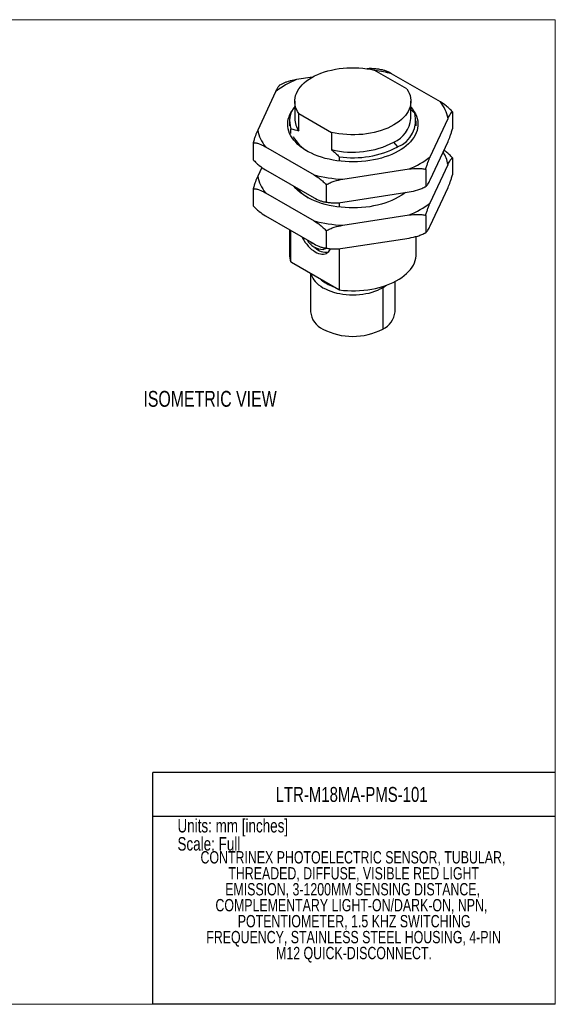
# Model space of a CAD drawing. Header units: millimetres. Extents: x 0 to 216, y 0 to 140.
# Tile 4 of 4: x 140 to 216, y 0 to 140. Entities that reach past the tile are written whole.
import ezdxf

# ---------------------------------------------------------------- set-up
doc = ezdxf.new("R2010")
doc.units = ezdxf.units.MM
doc.layers.add('TEXT', color=140, linetype='Continuous', lineweight=25)
doc.styles.add('SLDTEXTSTYLE0', font='TXT', dxfattribs={"width": 0.75})

# ---------------------------------------------------------------- blocks, each defined once
blk = doc.blocks.new('SW_NOTE_0_2')
at = {"layer": 'TEXT', "color": 0, "ltscale": 0.25, "char_height": 1.75, "attachment_point": 2, "style": 'SLDTEXTSTYLE0'}
for s, insert in [('CONTRINEX PHOTOELECTRIC SENSOR, TUBULAR,', (26.14, 2.26)), ('THREADED, DIFFUSE, VISIBLE RED LIGHT', (26.24, -0.01)), ('EMISSION, 3-1200MM SENSING DISTANCE,', (26.09, -2.27)), ('COMPLEMENTARY LIGHT-ON/DARK-ON, NPN,', (25.92, -4.53)), ('POTENTIOMETER, 1.5 KHZ SWITCHING', (26.31, -6.8)), ('FREQUENCY, STAINLESS STEEL HOUSING, 4-PIN', (26.23, -9.06)), ('M12 QUICK-DISCONNECT.', (26.29, -11.32))]:
    blk.add_mtext(s, dxfattribs=dict(at, insert=insert))

msp = doc.modelspace()

# ---------------------------------------------------------------- linework, layer by layer
at = {"color": 7, "linetype": 'Continuous', "lineweight": 18, "ltscale": 0.5}
for p, q in [((0, 139.7), (215.9, 139.7)), ((215.9, 0), (215.9, 139.7)), ((0, 0), (215.9, 0))]:
    msp.add_line(p, q, dxfattribs=at)
at = {"ltscale": 0.5}
for p, q in [((181.41, 131.55), (179.14, 131.2)), ((194.81, 129.89), (190.19, 132.56)), ((199.57, 128.04), (192.65, 132.03)), ((176.96, 130.51), (176.75, 130.39)), ((176.16, 129.48), (173.63, 124.03)), ((178.89, 128.13), (178.89, 125.68)), ((195.39, 125.68), (195.39, 128.13)), ((179.48, 126.37), (184.1, 123.7)), ((179.48, 123.92), (179.48, 126.37)), ((195.94, 126.43), (195.39, 126.93)), ((201.29, 126.62), (201.29, 124.21)), ((178.14, 125.33), (178.14, 124.66)), ((196.14, 124.66), (196.14, 125.33)), ((198.13, 120.24), (200.66, 125.69)), ((178.35, 123.55), (178.35, 124.22)), ((184.1, 123.7), (184.1, 121.25)), ((173, 122.25), (173, 119.84)), ((174.72, 121.68), (181.63, 117.69)), ((193.51, 121.65), (192.98, 122.31)), ((198.13, 116.98), (200.66, 122.43)), ((185.22, 120.25), (185.22, 119.64)), ((174.21, 118.75), (173.63, 117.5)), ((198.13, 113.71), (200.66, 119.16)), ((201.29, 120.09), (201.29, 117.68)), ((174.72, 118.42), (181.63, 114.43)), ((185.7, 117.06), (195.15, 118.52)), ((197.5, 118.46), (197.5, 116.05)), ((183.35, 116.27), (183.35, 113.86)), ((197.42, 116), (197.54, 116.07)), ((173, 115.72), (173, 113.3)), ((174.72, 115.15), (181.63, 111.16)), ((185.7, 113.8), (195.15, 115.26)), ((198.13, 110.44), (200.66, 115.9)), ((185.22, 113.74), (185.22, 113.11)), ((174.72, 111.88), (181.63, 107.89)), ((185.7, 110.53), (195.15, 111.99)), ((197.5, 111.93), (197.5, 109.52)), ((178.14, 109.91), (178.14, 106.44)), ((178.35, 105.33), (178.35, 109.79)), ((183.35, 109.74), (183.35, 107.33)), ((197.42, 109.47), (197.54, 109.54)), ((181.45, 108), (181.43, 107.9)), ((185.7, 107.26), (195.15, 108.72)), ((196.14, 106.44), (196.14, 108.95)), ((183.17, 107.2), (183.33, 107.29)), ((185.22, 107.21), (185.22, 101.36)), ((185.16, 101.37), (178.42, 105.27)), ((181.14, 103.69), (181.14, 98.25)), ((193.14, 98.25), (193.14, 102.56)), ((191.27, 101.82), (191.39, 101.67)), ((191.39, 101.67), (191.39, 95.8))]:
    msp.add_line(p, q, dxfattribs=at)
at = {"color": 140, "linetype": 'Continuous', "lineweight": 18, "ltscale": 0.5}
msp.add_line((215.9, 0), (215.9, 32.88), dxfattribs=at)
at = {"ltscale": 0.5, "flags": 128}
for points in [[(179.48, 126.37), (179.29, 126.68), (179.13, 126.99), (179.02, 127.31), (178.94, 127.63), (178.9, 127.96), (178.9, 128.28), (178.94, 128.61), (179.01, 128.93), (179.13, 129.25), (179.28, 129.57), (179.47, 129.87), (179.69, 130.17), (179.95, 130.46), (180.24, 130.74), (180.57, 131.01), (180.92, 131.26), (181.31, 131.5), (181.72, 131.72), (182.16, 131.93), (182.62, 132.11), (183.1, 132.28), (183.61, 132.43), (184.12, 132.56), (184.66, 132.67), (185.2, 132.76), (185.75, 132.82), (186.31, 132.87), (186.88, 132.89), (187.44, 132.89), (188, 132.87), (188.56, 132.82), (189.11, 132.75), (189.66, 132.67), (190.19, 132.56)], [(194.81, 129.89), (195, 129.58), (195.16, 129.27), (195.27, 128.95), (195.35, 128.63), (195.39, 128.3), (195.39, 127.97), (195.35, 127.65), (195.28, 127.33), (195.16, 127.01), (195.01, 126.69), (194.82, 126.39), (194.6, 126.09), (194.34, 125.8), (194.04, 125.52), (193.72, 125.25), (193.36, 125), (192.98, 124.76), (192.56, 124.54), (192.13, 124.33), (191.67, 124.15), (191.18, 123.98), (190.68, 123.83), (190.16, 123.7), (189.63, 123.59), (189.09, 123.5), (188.54, 123.43), (187.98, 123.39), (187.41, 123.37), (186.85, 123.37), (186.28, 123.39), (185.73, 123.44), (185.17, 123.5), (184.63, 123.59), (184.1, 123.7)], [(195.39, 127.28), (195.4, 127.27), (195.65, 126.97), (195.86, 126.65), (196.04, 126.33), (196.18, 126), (196.29, 125.66), (196.36, 125.33), (196.39, 124.99), (196.39, 124.65), (196.34, 124.31), (196.27, 123.98), (196.15, 123.65), (196, 123.32), (195.81, 123), (195.59, 122.68), (195.33, 122.38), (195.04, 122.08), (194.72, 121.8), (194.37, 121.53), (193.99, 121.27), (193.58, 121.03), (193.15, 120.8), (192.69, 120.59), (192.21, 120.39), (191.71, 120.22), (191.19, 120.06), (190.65, 119.92), (190.1, 119.8), (189.54, 119.71), (188.97, 119.63), (188.39, 119.57), (187.8, 119.54), (187.22, 119.52), (186.63, 119.53), (186.05, 119.56), (185.47, 119.61), (184.89, 119.68), (184.33, 119.78), (183.77, 119.89), (183.23, 120.02), (182.71, 120.18), (182.2, 120.35), (181.72, 120.54), (181.25, 120.75), (180.81, 120.97), (180.4, 121.21), (180.01, 121.46), (179.65, 121.73), (179.32, 122.01), (179.03, 122.3), (178.76, 122.61), (178.53, 122.92), (178.33, 123.24), (178.17, 123.56), (178.05, 123.89), (177.96, 124.23), (177.91, 124.57), (177.89, 124.91), (177.92, 125.24), (177.98, 125.58), (178.08, 125.92), (178.21, 126.25), (178.38, 126.57), (178.48, 126.74)], [(194.6, 115.17), (194.37, 115), (193.99, 114.74), (193.58, 114.5), (193.15, 114.27), (192.69, 114.06), (192.21, 113.86), (191.71, 113.69), (191.19, 113.53), (190.65, 113.39), (190.1, 113.27), (189.54, 113.17), (188.97, 113.1), (188.39, 113.04), (187.8, 113), (187.22, 112.99), (186.63, 113), (186.05, 113.03), (185.47, 113.08), (184.89, 113.15), (184.33, 113.24), (183.77, 113.36), (183.23, 113.49), (182.71, 113.64), (182.2, 113.82), (181.72, 114.01), (181.25, 114.21), (180.81, 114.44), (180.4, 114.68), (180.01, 114.93), (179.65, 115.2), (179.32, 115.48), (179.03, 115.77), (178.76, 116.07), (178.74, 116.09)], [(179.92, 108.88), (180.01, 108.7), (180.19, 108.4), (180.38, 108.1), (180.59, 107.83), (180.82, 107.57), (181.05, 107.33), (181.29, 107.11), (181.54, 106.93), (181.79, 106.77), (182.04, 106.64), (182.28, 106.54), (182.53, 106.48), (182.76, 106.44), (182.98, 106.45), (183.19, 106.48), (183.38, 106.55), (183.56, 106.66), (183.72, 106.79), (183.85, 106.95), (183.97, 107.14), (183.99, 107.19)], [(185.22, 101.36), (185.8, 101.3), (186.37, 101.26), (186.95, 101.24), (187.53, 101.25), (188.11, 101.27), (188.69, 101.32), (189.26, 101.39), (189.82, 101.47), (190.36, 101.58), (190.9, 101.71), (191.42, 101.86), (191.92, 102.03), (192.4, 102.22), (192.86, 102.42), (193.3, 102.65), (193.71, 102.88), (194.09, 103.13), (194.45, 103.4), (194.77, 103.68), (195.06, 103.97), (195.32, 104.27), (195.55, 104.58), (195.74, 104.89), (195.89, 105.22), (196.01, 105.55), (196.09, 105.88), (196.14, 106.21), (196.14, 106.44)], [(181.2, 103.66), (181.22, 103.58), (181.31, 103.31), (181.44, 103.05), (181.6, 102.79), (181.8, 102.55), (182.03, 102.31), (182.29, 102.08), (182.58, 101.87), (182.9, 101.67), (183.25, 101.49), (183.62, 101.32), (184.01, 101.17), (184.42, 101.03), (184.85, 100.92), (185.29, 100.83), (185.74, 100.75), (186.21, 100.7), (186.67, 100.67), (187.14, 100.66), (187.61, 100.67), (188.08, 100.7), (188.54, 100.75), (189, 100.83), (189.44, 100.92), (189.87, 101.03), (190.28, 101.17), (190.67, 101.32), (191.04, 101.49), (191.39, 101.67)], [(191.39, 101.67), (191.71, 101.87), (191.94, 102.04)]]:
    msp.add_lwpolyline(points, dxfattribs=at)
at = {"ltscale": 0.25}
for centre, radius, start, end in [((187.43, 111.5), 21.19, 75.714, 82.2154), ((183.98, 119.38), 12.77, 112.2558, 127.7388), ((181.42, 125.33), 3.26, 140.6483, 200.0047), ((195.25, 124.61), 5.52, 11.3119, 38.485), ((191.98, 125.43), 4.08, 291.9412, 14.2057), ((181.98, 125.73), 3.09, 180.8767, 215.7946), ((191.29, 126.07), 4.12, 294.1237, 354.5562), ((179.04, 125.11), 5.52, 191.3119, 218.485), ((183.41, 125.62), 5.33, 207.6183, 240.455), ((187.12, 133.71), 12.81, 256.3764, 297.2217), ((187.18, 133.89), 13.78, 261.8522, 297.3623), ((190.31, 130.34), 12.77, 292.2558, 307.7388), ((195.51, 118.17), 5.24, 10.902, 31.8358), ((179.04, 118.58), 5.52, 191.3119, 218.485), ((187, 138.9), 21.88, 255.8046, 266.6093), ((183.91, 119.71), 6.12, 219.132, 239.2878), ((190.31, 123.81), 12.77, 292.2558, 307.7388), ((187, 132.37), 21.88, 255.8046, 266.6093), ((182.92, 109.67), 2.56, 208.3539, 270.5253), ((183.22, 110.17), 2.89, 222.9686, 231.9015), ((181.25, 106.44), 3.11, 180.1461, 201.0273), ((183.3, 108.88), 2.15, 224.553, 280.395), ((182.71, 107.99), 0.91, 284.4747, 309.3669), ((185.98, 106.65), 5.07, 229.1927, 250.8126), ((184.15, 98.55), 3.03, 185.7801, 245.54), ((190.13, 98.55), 3.03, 294.46, 354.2199), ((187.14, 103.99), 9.22, 242.6097, 297.3903)]:
    msp.add_arc(centre, radius, start, end, dxfattribs=at)
at = {"ltscale": 0.5}
for points, knots in [([(190.41, 132.71), (190.35, 132.72), (190.21, 132.74), (189.95, 132.75), (189.64, 132.76), (189.38, 132.75), (189.23, 132.73), (189.2, 132.73)], [0, 0, 0, 0, 0.15517, 0.365012, 0.647829, 0.931695, 1, 1, 1, 1]), ([(191.3, 132.58), (191.08, 132.62), (190.79, 132.67), (190.49, 132.7), (190.41, 132.71)], [0, 0, 0, 0, 0.729386, 1, 1, 1, 1]), ([(192.65, 132.03), (192.57, 132.08), (192.4, 132.17), (192.15, 132.29), (191.91, 132.4), (191.69, 132.48), (191.48, 132.54), (191.35, 132.57), (191.3, 132.58)], [0, 0, 0, 0, 0.186714, 0.373708, 0.540049, 0.706806, 0.875338, 1, 1, 1, 1]), ([(176.75, 130.39), (176.74, 130.39), (176.72, 130.38), (176.67, 130.33), (176.6, 130.25), (176.53, 130.15), (176.44, 130.02), (176.35, 129.86), (176.26, 129.68), (176.19, 129.55), (176.16, 129.48)], [0, 0, 0, 0, 0.037494, 0.149375, 0.263437, 0.377982, 0.532362, 0.687314, 0.843522, 1, 1, 1, 1]), ([(179.14, 131.2), (179.01, 131.18), (178.74, 131.13), (178.4, 131.05), (178.07, 130.96), (177.8, 130.88), (177.54, 130.79), (177.28, 130.68), (177.09, 130.59), (176.96, 130.52), (176.96, 130.51)], [0, 0, 0, 0, 0.17962, 0.35961, 0.450413, 0.632537, 0.72395, 0.813298, 0.993415, 1, 1, 1, 1]), ([(201.29, 126.62), (201.16, 126.78), (201.02, 126.93), (200.74, 127.2), (200.59, 127.32), (200.16, 127.67), (199.86, 127.87), (199.57, 128.04)], [0, 0, 0, 0, 0.25, 0.25, 0.5, 0.5, 1, 1, 1, 1]), ([(200.66, 125.69), (200.77, 125.92), (200.87, 126.13), (201.03, 126.38), (201.09, 126.45), (201.19, 126.57), (201.24, 126.61), (201.29, 126.62)], [0, 0, 0, 0, 0.5, 0.5, 0.75, 0.75, 1, 1, 1, 1]), ([(173.63, 124.03), (173.52, 123.79), (173.41, 123.53), (173.25, 123.1), (173.2, 122.94), (173.1, 122.61), (173.05, 122.44), (173, 122.25)], [0, 0, 0, 0, 0.5, 0.5, 0.75, 0.75, 1, 1, 1, 1]), ([(200.66, 122.43), (200.77, 122.67), (200.87, 122.93), (201.03, 123.36), (201.09, 123.52), (201.19, 123.85), (201.24, 124.02), (201.29, 124.21)], [0, 0, 0, 0, 0.5, 0.5, 0.75, 0.75, 1, 1, 1, 1]), ([(173, 122.25), (173.13, 122.26), (173.27, 122.25), (173.55, 122.19), (173.69, 122.15), (174.13, 121.99), (174.43, 121.84), (174.72, 121.68)], [0, 0, 0, 0, 0.25, 0.25, 0.5, 0.5, 1, 1, 1, 1]), ([(197.5, 118.46), (197.54, 118.65), (197.59, 118.82), (197.7, 119.15), (197.75, 119.3), (197.91, 119.74), (198.02, 120), (198.13, 120.24)], [0, 0, 0, 0, 0.25, 0.25, 0.5, 0.5, 1, 1, 1, 1]), ([(201.29, 120.09), (201.21, 120.18), (201, 120.43), (200.61, 120.78), (200.28, 121.05), (200.1, 121.17), (200.08, 121.18)], [0, 0, 0, 0, 0.195005, 0.569858, 0.953421, 1, 1, 1, 1]), ([(173, 119.84), (173.13, 119.68), (173.27, 119.53), (173.55, 119.26), (173.69, 119.14), (174.13, 118.79), (174.43, 118.59), (174.72, 118.42)], [0, 0, 0, 0, 0.25, 0.25, 0.5, 0.5, 1, 1, 1, 1]), ([(200.66, 119.16), (200.77, 119.39), (200.87, 119.59), (201.03, 119.85), (201.09, 119.92), (201.19, 120.03), (201.24, 120.08), (201.29, 120.09)], [0, 0, 0, 0, 0.5, 0.5, 0.75, 0.75, 1, 1, 1, 1]), ([(173.63, 117.5), (173.52, 117.26), (173.41, 117), (173.25, 116.56), (173.2, 116.41), (173.1, 116.08), (173.05, 115.9), (173, 115.72)], [0, 0, 0, 0, 0.5, 0.5, 0.75, 0.75, 1, 1, 1, 1]), ([(181.63, 117.69), (181.93, 117.51), (182.23, 117.32), (182.66, 116.97), (182.81, 116.85), (183.09, 116.58), (183.23, 116.43), (183.35, 116.27)], [0, 0, 0, 0, 0.5, 0.5, 0.75, 0.75, 1, 1, 1, 1]), ([(195.15, 118.52), (195.55, 118.58), (195.95, 118.61), (196.55, 118.61), (196.75, 118.6), (197.13, 118.56), (197.32, 118.52), (197.5, 118.46)], [0, 0, 0, 0, 0.5, 0.5, 0.75, 0.75, 1, 1, 1, 1]), ([(200.66, 115.9), (200.77, 116.14), (200.87, 116.4), (201.03, 116.83), (201.09, 116.99), (201.19, 117.32), (201.24, 117.49), (201.29, 117.68)], [0, 0, 0, 0, 0.5, 0.5, 0.75, 0.75, 1, 1, 1, 1]), ([(183.35, 116.27), (183.53, 116.39), (183.72, 116.48), (184.1, 116.65), (184.3, 116.72), (184.9, 116.9), (185.3, 116.99), (185.7, 117.06)], [0, 0, 0, 0, 0.25, 0.25, 0.5, 0.5, 1, 1, 1, 1]), ([(195.15, 115.26), (195.55, 115.33), (195.95, 115.42), (196.55, 115.6), (196.75, 115.67), (197.13, 115.84), (197.32, 115.93), (197.5, 116.05)], [0, 0, 0, 0, 0.5, 0.5, 0.75, 0.75, 1, 1, 1, 1]), ([(197.5, 116.05), (197.54, 116.06), (197.59, 116.1), (197.7, 116.22), (197.75, 116.29), (197.91, 116.54), (198.02, 116.75), (198.13, 116.98)], [0, 0, 0, 0, 0.25, 0.25, 0.5, 0.5, 1, 1, 1, 1]), ([(173, 115.72), (173.13, 115.73), (173.27, 115.72), (173.55, 115.66), (173.69, 115.62), (174.13, 115.46), (174.43, 115.31), (174.72, 115.15)], [0, 0, 0, 0, 0.25, 0.25, 0.5, 0.5, 1, 1, 1, 1]), ([(173, 113.3), (173.13, 113.14), (173.27, 113), (173.55, 112.73), (173.69, 112.6), (174.13, 112.26), (174.43, 112.06), (174.72, 111.88)], [0, 0, 0, 0, 0.25, 0.25, 0.5, 0.5, 1, 1, 1, 1]), ([(181.63, 114.43), (181.93, 114.26), (182.23, 114.12), (182.66, 113.96), (182.81, 113.92), (183.09, 113.86), (183.23, 113.85), (183.35, 113.86)], [0, 0, 0, 0, 0.5, 0.5, 0.75, 0.75, 1, 1, 1, 1]), ([(182.99, 113.88), (183.2, 113.84), (183.5, 113.79), (183.79, 113.76), (183.88, 113.75)], [0, 0, 0, 0, 0.729386, 1, 1, 1, 1]), ([(183.35, 113.86), (183.53, 113.8), (183.72, 113.76), (184.1, 113.72), (184.3, 113.71), (184.9, 113.7), (185.3, 113.74), (185.7, 113.8)], [0, 0, 0, 0, 0.25, 0.25, 0.5, 0.5, 1, 1, 1, 1]), ([(197.5, 111.93), (197.54, 112.12), (197.59, 112.29), (197.7, 112.62), (197.75, 112.77), (197.91, 113.21), (198.02, 113.47), (198.13, 113.71)], [0, 0, 0, 0, 0.25, 0.25, 0.5, 0.5, 1, 1, 1, 1]), ([(195.15, 111.99), (195.55, 112.05), (195.95, 112.08), (196.55, 112.08), (196.75, 112.07), (197.13, 112.02), (197.32, 111.99), (197.5, 111.93)], [0, 0, 0, 0, 0.5, 0.5, 0.75, 0.75, 1, 1, 1, 1]), ([(181.63, 111.16), (181.93, 110.98), (182.23, 110.78), (182.66, 110.44), (182.81, 110.32), (183.09, 110.05), (183.23, 109.9), (183.35, 109.74)], [0, 0, 0, 0, 0.5, 0.5, 0.75, 0.75, 1, 1, 1, 1]), ([(183.35, 109.74), (183.53, 109.85), (183.72, 109.95), (184.1, 110.11), (184.3, 110.19), (184.9, 110.37), (185.3, 110.46), (185.7, 110.53)], [0, 0, 0, 0, 0.25, 0.25, 0.5, 0.5, 1, 1, 1, 1]), ([(197.5, 109.52), (197.54, 109.53), (197.59, 109.57), (197.7, 109.69), (197.75, 109.76), (197.91, 110.01), (198.02, 110.22), (198.13, 110.44)], [0, 0, 0, 0, 0.25, 0.25, 0.5, 0.5, 1, 1, 1, 1]), ([(195.15, 108.72), (195.55, 108.79), (195.95, 108.88), (196.55, 109.07), (196.75, 109.14), (197.13, 109.31), (197.32, 109.4), (197.5, 109.52)], [0, 0, 0, 0, 0.5, 0.5, 0.75, 0.75, 1, 1, 1, 1]), ([(181.63, 107.89), (181.93, 107.73), (182.23, 107.59), (182.66, 107.43), (182.81, 107.38), (183.09, 107.33), (183.23, 107.32), (183.35, 107.33)], [0, 0, 0, 0, 0.5, 0.5, 0.75, 0.75, 1, 1, 1, 1]), ([(182.99, 107.35), (183.2, 107.31), (183.5, 107.26), (183.79, 107.22), (183.88, 107.21)], [0, 0, 0, 0, 0.7293856, 1, 1, 1, 1]), ([(183.35, 107.33), (183.53, 107.27), (183.72, 107.23), (184.1, 107.18), (184.3, 107.17), (184.9, 107.17), (185.3, 107.21), (185.7, 107.26)], [0, 0, 0, 0, 0.25, 0.25, 0.5, 0.5, 1, 1, 1, 1])]:
    msp.add_open_spline(points, degree=3, knots=knots, dxfattribs=at)
for points in [[(178.35, 124.22), (178.72, 124.14), (179.1, 124.04), (179.48, 123.92)], [(184.1, 121.25), (184.48, 120.93), (184.85, 120.6), (185.22, 120.25)], [(178.42, 105.27), (178.39, 105.29), (178.37, 105.31), (178.35, 105.33)], [(185.22, 101.36), (185.2, 101.37), (185.18, 101.37), (185.16, 101.37)]]:
    msp.add_open_spline(points, degree=3, dxfattribs=at)
at = {"layer": 'TEXT', "ltscale": 0.5}
for p, q in [((215.9, 32.88), (158.75, 32.88)), ((158.75, 0), (158.75, 32.88)), ((158.75, 26.7), (215.9, 26.7)), ((215.9, 0), (158.75, 0))]:
    msp.add_line(p, q, dxfattribs=at)

# ---------------------------------------------------------------- block references
msp.add_blockref('SW_NOTE_0_2', (161.02, 19.47), dxfattribs=at)

# ---------------------------------------------------------------- texts
at = {"layer": 'TEXT', "ltscale": 0.25, "style": 'SLDTEXTSTYLE0'}
for s, insert, char_height, attachment_point in [('ISOMETRIC VIEW', (157.4, 87.03), 2.25, 1), ('LTR-M18MA-PMS-101', (186.97, 30.84), 2.1167, 2), ('Units: mm [inches]', (162.24, 26.29), 1.905, 1), ('Scale: Full', (162.24, 23.72), 1.905, 1)]:
    msp.add_mtext(s, dxfattribs=dict(at, insert=insert, char_height=char_height, attachment_point=attachment_point))

doc.saveas('drawing.dxf')
